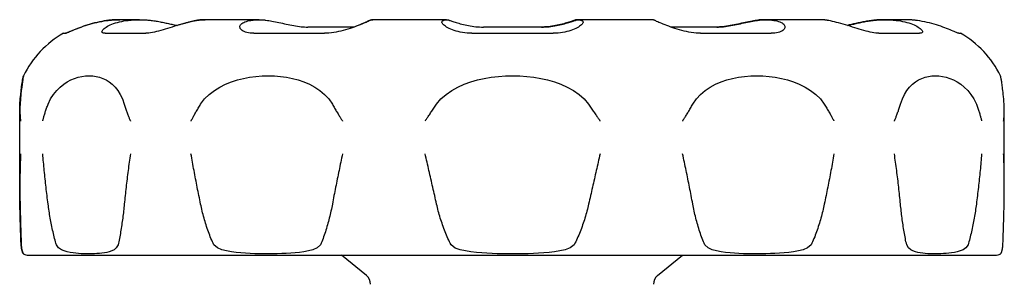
# Model space of a CAD drawing. Header units: millimetres. Extents: x 69 to 3789, y -13 to 412.
# Tile 8 of 8: x 411 to 480, y 258 to 276. Entities that reach past the tile are written whole.
import ezdxf

# ---------------------------------------------------------------- set-up
doc = ezdxf.new("R2010")
doc.units = ezdxf.units.MM
doc.layers.add('DETAIL', color=2, linetype='Continuous')

msp = doc.modelspace()

# ---------------------------------------------------------------- linework, layer by layer
at = {"layer": 'DETAIL'}
for p, q in [((417.689, 276.131), (417.677, 276.131)), ((419.067, 276.131), (417.689, 276.131)), ((423.693, 276.131), (423.648, 276.131)), ((427.445, 276.131), (423.693, 276.131)), ((435.446, 276.131), (435.38, 276.131)), ((440.567, 276.131), (435.446, 276.131)), ((449.798, 276.131), (449.73, 276.131)), ((454.916, 276.131), (449.798, 276.131)), ((462.905, 276.131), (462.851, 276.131)), ((466.648, 276.131), (462.905, 276.131)), ((471.254, 276.131), (471.229, 276.131)), ((472.619, 276.131), (471.254, 276.131)), ((413.748, 275.18), (413.881, 275.18)), ((416.659, 275.18), (419.514, 275.18)), ((427.077, 275.18), (432.016, 275.18)), ((434.101, 275.614), (430.86, 275.614)), ((442.338, 275.18), (448.036, 275.18)), ((447.211, 275.614), (443.148, 275.614)), ((459.488, 275.614), (456.266, 275.614)), ((458.351, 275.18), (463.283, 275.18)), ((470.827, 275.18), (473.67, 275.18)), ((476.422, 275.18), (476.548, 275.18)), ((410.685, 264.427), (410.685, 269.801)), ((410.699, 264.394), (410.699, 269.812)), ((479.611, 264.427), (479.611, 269.801)), ((411.315, 259.631), (478.981, 259.631)), ((434.954, 258.207), (433.209, 259.631)), ((455.342, 258.207), (457.088, 259.631))]:
    msp.add_line(p, q, dxfattribs=at)
at = {"layer": 'DETAIL', "flags": 128}
for points in [[(413.874, 275.18), (413.896, 275.184), (413.93, 275.194), (413.976, 275.21), (414.034, 275.233), (414.103, 275.261), (414.183, 275.295), (414.273, 275.333), (414.373, 275.374), (414.481, 275.419), (414.598, 275.467), (414.722, 275.516), (414.853, 275.566), (414.991, 275.617), (415.135, 275.668), (415.284, 275.718), (415.438, 275.768), (415.596, 275.815), (415.758, 275.861), (415.922, 275.904), (416.089, 275.944), (416.256, 275.981), (416.424, 276.014), (416.592, 276.043), (416.757, 276.068)], [(416.769, 276.068), (416.603, 276.043), (416.436, 276.014), (416.268, 275.981), (416.1, 275.944), (415.933, 275.904), (415.769, 275.861), (415.607, 275.815), (415.449, 275.767), (415.294, 275.718), (415.145, 275.667), (415.001, 275.616), (414.863, 275.565), (414.731, 275.515), (414.607, 275.466), (414.49, 275.419), (414.382, 275.374), (414.282, 275.332), (414.192, 275.294), (414.112, 275.261), (414.042, 275.233), (413.984, 275.21), (413.938, 275.194), (413.903, 275.184), (413.881, 275.18)], [(416.659, 275.18), (416.593, 275.184), (416.539, 275.194), (416.497, 275.21), (416.468, 275.233), (416.451, 275.261), (416.446, 275.295), (416.453, 275.332), (416.473, 275.374), (416.504, 275.419), (416.546, 275.466), (416.6, 275.515), (416.665, 275.566), (416.74, 275.617), (416.825, 275.668), (416.92, 275.718), (417.025, 275.767), (417.138, 275.815), (417.261, 275.861), (417.392, 275.904), (417.53, 275.944), (417.676, 275.981), (417.828, 276.014), (417.985, 276.043), (418.148, 276.068)], [(416.757, 276.068), (416.797, 276.073), (416.837, 276.078), (416.877, 276.083), (416.916, 276.088), (416.956, 276.092), (416.996, 276.096), (417.035, 276.1), (417.075, 276.104), (417.114, 276.107), (417.153, 276.111), (417.192, 276.114), (417.231, 276.116), (417.27, 276.119), (417.309, 276.121), (417.348, 276.123), (417.386, 276.125), (417.425, 276.126), (417.463, 276.128), (417.501, 276.129), (417.539, 276.13), (417.577, 276.131), (417.614, 276.131), (417.652, 276.131), (417.689, 276.131)], [(417.689, 276.131), (417.652, 276.131), (417.615, 276.131), (417.578, 276.13), (417.541, 276.13), (417.503, 276.129), (417.466, 276.128), (417.428, 276.126), (417.39, 276.125), (417.352, 276.123), (417.314, 276.121), (417.276, 276.118), (417.237, 276.116), (417.199, 276.113), (417.16, 276.11), (417.121, 276.107), (417.082, 276.104), (417.044, 276.1), (417.005, 276.096), (416.966, 276.092), (416.926, 276.088), (416.887, 276.083), (416.848, 276.078), (416.809, 276.073), (416.77, 276.068)], [(418.148, 276.068), (418.215, 276.077), (418.283, 276.085), (418.35, 276.093), (418.418, 276.1), (418.485, 276.106), (418.551, 276.111), (418.618, 276.116), (418.684, 276.12), (418.75, 276.124), (418.815, 276.126), (418.88, 276.129), (418.944, 276.13), (419.008, 276.131), (419.072, 276.131), (419.135, 276.131), (419.199, 276.13), (419.264, 276.128), (419.329, 276.126), (419.394, 276.123), (419.46, 276.12), (419.526, 276.116), (419.593, 276.111), (419.659, 276.105), (419.726, 276.099)], [(423.02, 276.068), (422.896, 276.043), (422.764, 276.014), (422.625, 275.981), (422.48, 275.944), (422.33, 275.904), (422.176, 275.861), (422.018, 275.815), (421.858, 275.767), (421.696, 275.718), (421.532, 275.667), (421.368, 275.616), (421.205, 275.565), (421.042, 275.515), (420.88, 275.466), (420.721, 275.419), (420.564, 275.374), (420.412, 275.332), (420.263, 275.295), (420.12, 275.261), (419.983, 275.233), (419.853, 275.21), (419.731, 275.194), (419.618, 275.184), (419.514, 275.18)], [(419.726, 276.099), (419.812, 276.09), (419.898, 276.08), (419.985, 276.069), (420.072, 276.057), (420.159, 276.044), (420.247, 276.03), (420.334, 276.016), (420.421, 276), (420.508, 275.985), (420.595, 275.968), (420.681, 275.951), (420.766, 275.934), (420.851, 275.916), (420.935, 275.898), (421.018, 275.88), (421.1, 275.861), (421.181, 275.843), (421.261, 275.824), (421.339, 275.806), (421.416, 275.789), (421.491, 275.771), (421.565, 275.754), (421.638, 275.738), (421.708, 275.722)], [(421.68, 275.728), (421.74, 275.746), (421.799, 275.764), (421.858, 275.782), (421.917, 275.799), (421.976, 275.817), (422.034, 275.834), (422.092, 275.85), (422.149, 275.867), (422.206, 275.883), (422.262, 275.898), (422.318, 275.913), (422.373, 275.928), (422.428, 275.943), (422.482, 275.957), (422.535, 275.97), (422.587, 275.983), (422.639, 275.995), (422.69, 276.007), (422.74, 276.019), (422.789, 276.03), (422.837, 276.04), (422.884, 276.05), (422.93, 276.059), (422.974, 276.068)], [(422.974, 276.068), (423.004, 276.073), (423.034, 276.079), (423.064, 276.084), (423.093, 276.088), (423.123, 276.093), (423.153, 276.097), (423.182, 276.101), (423.212, 276.105), (423.241, 276.108), (423.27, 276.111), (423.3, 276.114), (423.329, 276.117), (423.358, 276.119), (423.387, 276.122), (423.416, 276.124), (423.445, 276.125), (423.473, 276.127), (423.502, 276.128), (423.53, 276.129), (423.559, 276.13), (423.587, 276.131), (423.615, 276.131), (423.643, 276.131), (423.671, 276.131)], [(423.693, 276.131), (423.666, 276.131), (423.639, 276.131), (423.612, 276.13), (423.584, 276.13), (423.557, 276.129), (423.529, 276.128), (423.502, 276.126), (423.474, 276.125), (423.446, 276.123), (423.418, 276.121), (423.39, 276.118), (423.362, 276.116), (423.334, 276.113), (423.306, 276.11), (423.278, 276.107), (423.249, 276.104), (423.221, 276.1), (423.192, 276.096), (423.164, 276.092), (423.135, 276.088), (423.106, 276.083), (423.078, 276.078), (423.049, 276.073), (423.02, 276.068)], [(427.077, 275.18), (426.941, 275.184), (426.814, 275.194), (426.695, 275.21), (426.586, 275.233), (426.487, 275.261), (426.399, 275.295), (426.322, 275.333), (426.257, 275.374), (426.202, 275.419), (426.16, 275.466), (426.129, 275.516), (426.109, 275.566), (426.101, 275.617), (426.105, 275.668), (426.121, 275.718), (426.148, 275.768), (426.187, 275.815), (426.237, 275.861), (426.299, 275.904), (426.372, 275.944), (426.456, 275.981), (426.552, 276.014), (426.657, 276.043), (426.773, 276.068)], [(426.773, 276.068), (426.822, 276.077), (426.872, 276.085), (426.921, 276.093), (426.97, 276.1), (427.019, 276.106), (427.068, 276.111), (427.116, 276.116), (427.165, 276.12), (427.213, 276.124), (427.261, 276.126), (427.308, 276.129), (427.355, 276.13), (427.402, 276.131), (427.448, 276.131), (427.495, 276.131), (427.542, 276.13), (427.589, 276.128), (427.636, 276.126), (427.684, 276.123), (427.732, 276.12), (427.781, 276.116), (427.829, 276.111), (427.878, 276.105), (427.927, 276.099)], [(427.927, 276.099), (428.025, 276.085), (428.128, 276.068), (428.235, 276.049), (428.347, 276.029), (428.462, 276.006), (428.581, 275.982), (428.703, 275.957), (428.827, 275.93), (428.954, 275.903), (429.082, 275.875), (429.212, 275.847), (429.343, 275.819), (429.475, 275.791), (429.607, 275.765), (429.74, 275.739), (429.871, 275.715), (430.002, 275.693), (430.132, 275.673), (430.261, 275.656), (430.387, 275.641), (430.511, 275.63), (430.631, 275.621), (430.747, 275.616), (430.86, 275.614)], [(435.2, 276.068), (435.15, 276.043), (435.089, 276.014), (435.016, 275.981), (434.933, 275.944), (434.84, 275.904), (434.738, 275.861), (434.627, 275.815), (434.508, 275.767), (434.381, 275.718), (434.247, 275.667), (434.108, 275.617), (433.962, 275.566), (433.811, 275.515), (433.656, 275.466), (433.497, 275.419), (433.334, 275.374), (433.17, 275.332), (433.003, 275.295), (432.835, 275.261), (432.667, 275.233), (432.501, 275.21), (432.336, 275.194), (432.174, 275.184), (432.016, 275.18)], [(434.03, 275.614), (434.095, 275.638), (434.159, 275.661), (434.222, 275.684), (434.283, 275.708), (434.343, 275.731), (434.402, 275.753), (434.459, 275.776), (434.514, 275.798), (434.568, 275.82), (434.62, 275.841), (434.67, 275.862), (434.718, 275.882), (434.765, 275.901), (434.809, 275.92), (434.852, 275.938), (434.892, 275.956), (434.93, 275.973), (434.966, 275.989), (435, 276.004), (435.031, 276.019), (435.06, 276.032), (435.087, 276.045), (435.111, 276.057), (435.133, 276.068)], [(435.133, 276.068), (435.145, 276.074), (435.157, 276.08), (435.169, 276.085), (435.181, 276.09), (435.193, 276.095), (435.205, 276.099), (435.217, 276.104), (435.229, 276.107), (435.24, 276.111), (435.252, 276.114), (435.264, 276.117), (435.276, 276.12), (435.287, 276.122), (435.299, 276.124), (435.311, 276.126), (435.322, 276.128), (435.334, 276.129), (435.345, 276.13), (435.357, 276.131), (435.368, 276.131), (435.379, 276.131), (435.39, 276.131), (435.402, 276.131), (435.413, 276.13)], [(435.446, 276.131), (435.436, 276.131), (435.426, 276.131), (435.416, 276.13), (435.406, 276.13), (435.396, 276.129), (435.386, 276.128), (435.376, 276.126), (435.366, 276.125), (435.356, 276.123), (435.345, 276.121), (435.335, 276.118), (435.325, 276.116), (435.315, 276.113), (435.304, 276.11), (435.294, 276.107), (435.284, 276.104), (435.273, 276.1), (435.263, 276.096), (435.253, 276.092), (435.242, 276.088), (435.232, 276.083), (435.221, 276.078), (435.211, 276.073), (435.2, 276.068)], [(442.338, 275.18), (442.168, 275.184), (442.001, 275.194), (441.837, 275.21), (441.678, 275.233), (441.524, 275.261), (441.376, 275.295), (441.235, 275.333), (441.102, 275.374), (440.977, 275.419), (440.86, 275.467), (440.753, 275.516), (440.655, 275.566), (440.566, 275.617), (440.487, 275.668), (440.419, 275.718), (440.362, 275.768), (440.315, 275.815), (440.28, 275.861), (440.257, 275.904), (440.245, 275.944), (440.246, 275.981), (440.258, 276.014), (440.284, 276.043), (440.321, 276.068)], [(440.321, 276.068), (440.339, 276.077), (440.357, 276.085), (440.375, 276.093), (440.393, 276.1), (440.411, 276.106), (440.429, 276.111), (440.447, 276.116), (440.464, 276.12), (440.482, 276.124), (440.499, 276.126), (440.517, 276.129), (440.534, 276.13), (440.551, 276.131), (440.568, 276.131), (440.585, 276.131), (440.602, 276.13), (440.619, 276.128), (440.636, 276.126), (440.654, 276.123), (440.671, 276.12), (440.689, 276.116), (440.707, 276.111), (440.725, 276.105), (440.743, 276.099)], [(440.743, 276.099), (440.781, 276.085), (440.827, 276.068), (440.88, 276.049), (440.94, 276.029), (441.006, 276.006), (441.079, 275.982), (441.158, 275.957), (441.243, 275.93), (441.333, 275.903), (441.429, 275.875), (441.53, 275.847), (441.636, 275.819), (441.746, 275.791), (441.86, 275.765), (441.978, 275.739), (442.099, 275.715), (442.224, 275.693), (442.351, 275.673), (442.481, 275.656), (442.613, 275.641), (442.746, 275.63), (442.879, 275.621), (443.013, 275.616), (443.148, 275.614)], [(449.554, 276.099), (449.515, 276.085), (449.469, 276.068), (449.416, 276.049), (449.357, 276.029), (449.29, 276.006), (449.217, 275.982), (449.138, 275.957), (449.053, 275.93), (448.963, 275.903), (448.867, 275.875), (448.766, 275.847), (448.661, 275.819), (448.551, 275.791), (448.436, 275.765), (448.318, 275.739), (448.197, 275.715), (448.072, 275.693), (447.945, 275.673), (447.815, 275.656), (447.683, 275.641), (447.55, 275.63), (447.417, 275.621), (447.283, 275.616), (447.149, 275.614)], [(447.211, 275.614), (447.346, 275.616), (447.48, 275.621), (447.613, 275.63), (447.746, 275.641), (447.878, 275.656), (448.008, 275.673), (448.136, 275.693), (448.26, 275.715), (448.382, 275.739), (448.5, 275.765), (448.614, 275.791), (448.725, 275.819), (448.83, 275.847), (448.931, 275.875), (449.027, 275.903), (449.118, 275.93), (449.203, 275.957), (449.283, 275.982), (449.356, 276.006), (449.422, 276.029), (449.483, 276.049), (449.536, 276.068), (449.582, 276.085), (449.621, 276.099)], [(450.046, 276.068), (450.084, 276.043), (450.11, 276.014), (450.123, 275.981), (450.124, 275.944), (450.112, 275.904), (450.089, 275.861), (450.054, 275.815), (450.008, 275.767), (449.951, 275.718), (449.883, 275.667), (449.805, 275.616), (449.716, 275.565), (449.618, 275.515), (449.511, 275.466), (449.394, 275.419), (449.269, 275.374), (449.137, 275.332), (448.996, 275.294), (448.848, 275.261), (448.694, 275.233), (448.536, 275.21), (448.373, 275.194), (448.206, 275.184), (448.036, 275.18)], [(449.73, 276.131), (449.723, 276.131), (449.715, 276.131), (449.708, 276.131), (449.701, 276.13), (449.694, 276.13), (449.687, 276.129), (449.679, 276.129), (449.672, 276.128), (449.665, 276.127), (449.658, 276.126), (449.65, 276.125), (449.643, 276.123), (449.636, 276.122), (449.628, 276.12), (449.621, 276.119), (449.613, 276.117), (449.606, 276.115), (449.599, 276.113), (449.591, 276.111), (449.584, 276.109), (449.576, 276.107), (449.569, 276.104), (449.561, 276.101), (449.554, 276.099)], [(449.621, 276.099), (449.639, 276.105), (449.657, 276.111), (449.675, 276.116), (449.692, 276.12), (449.71, 276.123), (449.728, 276.126), (449.745, 276.128), (449.763, 276.13), (449.78, 276.131), (449.797, 276.131), (449.814, 276.131), (449.831, 276.13), (449.849, 276.129), (449.866, 276.126), (449.884, 276.124), (449.901, 276.12), (449.919, 276.116), (449.937, 276.111), (449.955, 276.106), (449.973, 276.1), (449.991, 276.093), (450.009, 276.085), (450.027, 276.077), (450.046, 276.068)], [(455.163, 276.068), (455.153, 276.073), (455.142, 276.078), (455.132, 276.083), (455.121, 276.088), (455.111, 276.092), (455.1, 276.096), (455.09, 276.1), (455.079, 276.104), (455.069, 276.107), (455.058, 276.11), (455.048, 276.113), (455.037, 276.116), (455.027, 276.118), (455.017, 276.121), (455.007, 276.123), (454.996, 276.125), (454.986, 276.126), (454.976, 276.128), (454.966, 276.129), (454.956, 276.13), (454.946, 276.13), (454.936, 276.131), (454.926, 276.131), (454.916, 276.131)], [(458.351, 275.18), (458.194, 275.184), (458.031, 275.194), (457.867, 275.21), (457.7, 275.233), (457.533, 275.261), (457.365, 275.295), (457.198, 275.332), (457.033, 275.374), (456.871, 275.419), (456.711, 275.466), (456.556, 275.515), (456.405, 275.566), (456.259, 275.617), (456.119, 275.668), (455.986, 275.718), (455.859, 275.767), (455.739, 275.815), (455.628, 275.861), (455.525, 275.904), (455.432, 275.944), (455.348, 275.981), (455.275, 276.014), (455.214, 276.043), (455.163, 276.068)], [(462.369, 276.099), (462.271, 276.085), (462.168, 276.068), (462.061, 276.049), (461.95, 276.029), (461.834, 276.006), (461.715, 275.982), (461.594, 275.957), (461.469, 275.93), (461.343, 275.903), (461.214, 275.875), (461.084, 275.847), (460.953, 275.819), (460.821, 275.791), (460.689, 275.765), (460.557, 275.739), (460.425, 275.715), (460.294, 275.693), (460.164, 275.673), (460.035, 275.656), (459.909, 275.641), (459.785, 275.63), (459.665, 275.621), (459.549, 275.616), (459.436, 275.614)], [(459.488, 275.614), (459.6, 275.616), (459.717, 275.621), (459.837, 275.63), (459.96, 275.641), (460.086, 275.656), (460.215, 275.673), (460.345, 275.693), (460.476, 275.715), (460.608, 275.739), (460.74, 275.765), (460.872, 275.791), (461.004, 275.819), (461.136, 275.847), (461.266, 275.875), (461.394, 275.903), (461.521, 275.93), (461.645, 275.957), (461.767, 275.982), (461.886, 276.006), (462.001, 276.029), (462.113, 276.049), (462.221, 276.068), (462.323, 276.085), (462.421, 276.099)], [(462.851, 276.131), (462.832, 276.131), (462.812, 276.131), (462.793, 276.131), (462.773, 276.13), (462.753, 276.13), (462.734, 276.129), (462.714, 276.129), (462.694, 276.128), (462.674, 276.127), (462.654, 276.126), (462.634, 276.125), (462.614, 276.123), (462.594, 276.122), (462.573, 276.12), (462.553, 276.119), (462.533, 276.117), (462.512, 276.115), (462.492, 276.113), (462.472, 276.111), (462.451, 276.109), (462.431, 276.107), (462.41, 276.104), (462.39, 276.101), (462.369, 276.099)], [(462.421, 276.099), (462.47, 276.105), (462.519, 276.111), (462.568, 276.116), (462.617, 276.12), (462.665, 276.123), (462.713, 276.126), (462.761, 276.128), (462.808, 276.13), (462.855, 276.131), (462.901, 276.131), (462.948, 276.131), (462.995, 276.13), (463.042, 276.129), (463.09, 276.126), (463.137, 276.124), (463.186, 276.12), (463.234, 276.116), (463.283, 276.111), (463.332, 276.106), (463.381, 276.1), (463.43, 276.093), (463.48, 276.085), (463.529, 276.077), (463.579, 276.068)], [(463.579, 276.068), (463.695, 276.043), (463.801, 276.014), (463.896, 275.981), (463.981, 275.944), (464.055, 275.904), (464.117, 275.861), (464.168, 275.815), (464.207, 275.767), (464.234, 275.718), (464.25, 275.667), (464.254, 275.616), (464.247, 275.565), (464.228, 275.515), (464.197, 275.466), (464.154, 275.419), (464.1, 275.374), (464.035, 275.332), (463.959, 275.295), (463.871, 275.261), (463.772, 275.233), (463.664, 275.21), (463.546, 275.194), (463.419, 275.184), (463.283, 275.18)], [(467.322, 276.068), (467.293, 276.073), (467.264, 276.078), (467.236, 276.083), (467.207, 276.088), (467.178, 276.092), (467.15, 276.096), (467.121, 276.1), (467.092, 276.104), (467.064, 276.107), (467.036, 276.11), (467.007, 276.113), (466.979, 276.116), (466.951, 276.118), (466.923, 276.121), (466.895, 276.123), (466.867, 276.125), (466.839, 276.126), (466.811, 276.128), (466.784, 276.129), (466.756, 276.13), (466.729, 276.13), (466.702, 276.131), (466.675, 276.131), (466.648, 276.131)], [(470.827, 275.18), (470.723, 275.184), (470.61, 275.194), (470.489, 275.21), (470.358, 275.233), (470.222, 275.261), (470.079, 275.295), (469.93, 275.333), (469.778, 275.374), (469.621, 275.419), (469.462, 275.466), (469.301, 275.516), (469.138, 275.566), (468.974, 275.617), (468.81, 275.668), (468.647, 275.718), (468.485, 275.768), (468.325, 275.815), (468.167, 275.861), (468.013, 275.904), (467.863, 275.944), (467.718, 275.981), (467.579, 276.014), (467.447, 276.043), (467.322, 276.068)], [(470.57, 276.099), (470.486, 276.09), (470.401, 276.08), (470.316, 276.069), (470.23, 276.058), (470.144, 276.045), (470.058, 276.032), (469.972, 276.017), (469.886, 276.002), (469.801, 275.987), (469.716, 275.971), (469.631, 275.954), (469.547, 275.937), (469.463, 275.92), (469.381, 275.902), (469.299, 275.884), (469.218, 275.866), (469.138, 275.848), (469.059, 275.83), (468.982, 275.812), (468.905, 275.794), (468.831, 275.777), (468.757, 275.76), (468.686, 275.744), (468.616, 275.728)], [(468.626, 275.725), (468.696, 275.741), (468.768, 275.757), (468.842, 275.774), (468.917, 275.791), (468.993, 275.809), (469.071, 275.827), (469.151, 275.845), (469.231, 275.864), (469.312, 275.882), (469.395, 275.9), (469.478, 275.918), (469.562, 275.935), (469.647, 275.953), (469.733, 275.97), (469.818, 275.986), (469.905, 276.002), (469.991, 276.017), (470.078, 276.031), (470.164, 276.044), (470.251, 276.057), (470.337, 276.069), (470.423, 276.08), (470.509, 276.09), (470.594, 276.099)], [(471.229, 276.131), (471.203, 276.131), (471.176, 276.131), (471.149, 276.131), (471.123, 276.13), (471.096, 276.13), (471.069, 276.129), (471.041, 276.129), (471.014, 276.128), (470.987, 276.127), (470.96, 276.126), (470.932, 276.125), (470.905, 276.123), (470.877, 276.122), (470.849, 276.12), (470.822, 276.119), (470.794, 276.117), (470.766, 276.115), (470.738, 276.113), (470.71, 276.111), (470.682, 276.109), (470.654, 276.107), (470.626, 276.104), (470.598, 276.101), (470.57, 276.099)], [(470.594, 276.099), (470.661, 276.105), (470.728, 276.111), (470.794, 276.116), (470.86, 276.12), (470.926, 276.123), (470.992, 276.126), (471.057, 276.128), (471.121, 276.13), (471.185, 276.131), (471.249, 276.131), (471.312, 276.131), (471.376, 276.13), (471.441, 276.129), (471.506, 276.126), (471.571, 276.124), (471.637, 276.12), (471.703, 276.116), (471.77, 276.111), (471.836, 276.106), (471.903, 276.1), (471.971, 276.093), (472.038, 276.085), (472.106, 276.077), (472.173, 276.068)], [(472.173, 276.068), (472.336, 276.043), (472.494, 276.014), (472.646, 275.981), (472.792, 275.944), (472.931, 275.904), (473.062, 275.861), (473.184, 275.815), (473.299, 275.767), (473.403, 275.718), (473.499, 275.667), (473.584, 275.617), (473.66, 275.566), (473.725, 275.515), (473.779, 275.466), (473.822, 275.419), (473.853, 275.374), (473.873, 275.332), (473.881, 275.295), (473.877, 275.261), (473.86, 275.233), (473.831, 275.21), (473.79, 275.194), (473.736, 275.184), (473.67, 275.18)], [(473.539, 276.068), (473.5, 276.073), (473.46, 276.078), (473.421, 276.083), (473.382, 276.088), (473.343, 276.092), (473.304, 276.096), (473.265, 276.1), (473.226, 276.104), (473.187, 276.107), (473.148, 276.11), (473.11, 276.113), (473.071, 276.116), (473.033, 276.118), (472.994, 276.121), (472.956, 276.123), (472.918, 276.125), (472.88, 276.126), (472.842, 276.128), (472.805, 276.129), (472.767, 276.13), (472.73, 276.13), (472.693, 276.131), (472.656, 276.131), (472.619, 276.131)], [(476.422, 275.18), (476.4, 275.184), (476.366, 275.194), (476.32, 275.21), (476.262, 275.233), (476.193, 275.261), (476.113, 275.295), (476.023, 275.333), (475.923, 275.374), (475.815, 275.419), (475.699, 275.467), (475.574, 275.516), (475.443, 275.566), (475.305, 275.617), (475.161, 275.668), (475.012, 275.718), (474.858, 275.768), (474.7, 275.815), (474.538, 275.861), (474.374, 275.904), (474.208, 275.944), (474.04, 275.981), (473.872, 276.014), (473.704, 276.043), (473.539, 276.068)], [(410.698, 270.204), (410.725, 270.575), (410.755, 270.896), (410.786, 271.172), (410.816, 271.408), (410.845, 271.607), (410.87, 271.773), (410.892, 271.908), (410.911, 272.017), (410.926, 272.101), (410.937, 272.16), (410.944, 272.195), (410.947, 272.206), (410.946, 272.194), (410.94, 272.16), (410.93, 272.102), (410.916, 272.02), (410.899, 271.911), (410.878, 271.775), (410.853, 271.61), (410.826, 271.411), (410.797, 271.175), (410.767, 270.898), (410.738, 270.576), (410.711, 270.204)], [(412.674, 270.204), (412.85, 270.574), (413.056, 270.896), (413.281, 271.172), (413.52, 271.408), (413.767, 271.607), (414.019, 271.773), (414.272, 271.908), (414.528, 272.017), (414.787, 272.101), (415.045, 272.16), (415.301, 272.195), (415.553, 272.206), (415.798, 272.194), (416.038, 272.16), (416.275, 272.102), (416.508, 272.02), (416.734, 271.911), (416.952, 271.775), (417.16, 271.61), (417.36, 271.411), (417.549, 271.175), (417.722, 270.898), (417.877, 270.576), (418.007, 270.204)], [(423.352, 270.204), (423.63, 270.574), (423.956, 270.896), (424.314, 271.172), (424.698, 271.408), (425.099, 271.607), (425.508, 271.773), (425.925, 271.908), (426.351, 272.017), (426.783, 272.101), (427.219, 272.16), (427.655, 272.195), (428.088, 272.206), (428.515, 272.194), (428.937, 272.16), (429.357, 272.102), (429.774, 272.02), (430.184, 271.911), (430.582, 271.775), (430.967, 271.61), (431.34, 271.411), (431.696, 271.175), (432.026, 270.898), (432.323, 270.576), (432.575, 270.204)], [(439.87, 270.204), (440.175, 270.575), (440.534, 270.896), (440.93, 271.172), (441.356, 271.408), (441.803, 271.607), (442.261, 271.773), (442.729, 271.908), (443.21, 272.017), (443.701, 272.101), (444.198, 272.16), (444.697, 272.195), (445.195, 272.206), (445.689, 272.194), (446.179, 272.16), (446.67, 272.102), (447.16, 272.02), (447.643, 271.911), (448.115, 271.775), (448.573, 271.61), (449.02, 271.411), (449.447, 271.175), (449.845, 270.898), (450.206, 270.576), (450.512, 270.204)], [(457.802, 270.204), (458.053, 270.574), (458.349, 270.896), (458.676, 271.172), (459.03, 271.408), (459.402, 271.607), (459.786, 271.773), (460.181, 271.908), (460.588, 272.017), (461.006, 272.101), (461.431, 272.16), (461.86, 272.195), (462.29, 272.206), (462.718, 272.194), (463.145, 272.16), (463.575, 272.102), (464.006, 272.02), (464.433, 271.911), (464.853, 271.775), (465.262, 271.61), (465.662, 271.411), (466.047, 271.175), (466.407, 270.898), (466.733, 270.576), (467.012, 270.204)], [(472.344, 270.204), (472.473, 270.574), (472.626, 270.896), (472.797, 271.172), (472.984, 271.408), (473.183, 271.607), (473.39, 271.773), (473.605, 271.908), (473.83, 272.017), (474.062, 272.101), (474.301, 272.16), (474.544, 272.195), (474.791, 272.206), (475.039, 272.194), (475.289, 272.16), (475.543, 272.102), (475.8, 272.02), (476.056, 271.911), (476.311, 271.775), (476.561, 271.61), (476.807, 271.411), (477.047, 271.175), (477.271, 270.898), (477.477, 270.576), (477.654, 270.204)], [(479.599, 270.204), (479.585, 270.394), (479.571, 270.572), (479.557, 270.738), (479.541, 270.892), (479.526, 271.034), (479.511, 271.166), (479.496, 271.288), (479.481, 271.401), (479.467, 271.505), (479.453, 271.6), (479.44, 271.687), (479.427, 271.766), (479.416, 271.837), (479.405, 271.901), (479.396, 271.96), (479.387, 272.011), (479.379, 272.057), (479.372, 272.096), (479.365, 272.129), (479.36, 272.156), (479.356, 272.177), (479.353, 272.193), (479.351, 272.202), (479.349, 272.206)], [(410.685, 269.801), (410.685, 269.818), (410.685, 269.835), (410.685, 269.851), (410.685, 269.868), (410.685, 269.885), (410.686, 269.902), (410.686, 269.919), (410.686, 269.935), (410.687, 269.952), (410.687, 269.969), (410.687, 269.986), (410.688, 270.003), (410.689, 270.02), (410.689, 270.036), (410.69, 270.053), (410.69, 270.07), (410.691, 270.087), (410.692, 270.104), (410.693, 270.12), (410.694, 270.137), (410.695, 270.154), (410.696, 270.171), (410.697, 270.187), (410.698, 270.204)], [(410.711, 270.204), (410.707, 270.137), (410.704, 270.069), (410.702, 270.002), (410.7, 269.934), (410.699, 269.867), (410.699, 269.799), (410.699, 269.732), (410.7, 269.664), (410.702, 269.597), (410.705, 269.531), (410.708, 269.469), (410.711, 269.41), (410.715, 269.354), (410.719, 269.301), (410.723, 269.253), (410.727, 269.209), (410.73, 269.169), (410.734, 269.134), (410.737, 269.103), (410.74, 269.078), (410.742, 269.059), (410.744, 269.045), (410.745, 269.037), (410.746, 269.031)], [(412.303, 269.032), (412.304, 269.037), (412.306, 269.045), (412.309, 269.059), (412.314, 269.079), (412.32, 269.104), (412.327, 269.134), (412.336, 269.17), (412.346, 269.209), (412.358, 269.254), (412.371, 269.302), (412.386, 269.355), (412.401, 269.411), (412.419, 269.47), (412.437, 269.532), (412.458, 269.598), (412.479, 269.665), (412.501, 269.732), (412.524, 269.8), (412.547, 269.867), (412.571, 269.935), (412.596, 270.002), (412.621, 270.07), (412.647, 270.137), (412.674, 270.204)], [(418.007, 270.204), (418.027, 270.137), (418.047, 270.069), (418.068, 270.002), (418.09, 269.935), (418.112, 269.867), (418.135, 269.8), (418.159, 269.732), (418.183, 269.664), (418.208, 269.597), (418.232, 269.532), (418.256, 269.469), (418.279, 269.41), (418.301, 269.354), (418.322, 269.301), (418.342, 269.253), (418.36, 269.209), (418.377, 269.169), (418.392, 269.134), (418.405, 269.103), (418.416, 269.078), (418.424, 269.059), (418.431, 269.045), (418.434, 269.037), (418.436, 269.031)], [(422.676, 269.032), (422.679, 269.037), (422.683, 269.045), (422.691, 269.059), (422.701, 269.079), (422.714, 269.104), (422.73, 269.134), (422.749, 269.17), (422.771, 269.209), (422.795, 269.254), (422.821, 269.302), (422.85, 269.355), (422.881, 269.411), (422.914, 269.47), (422.949, 269.532), (422.987, 269.598), (423.026, 269.665), (423.065, 269.732), (423.105, 269.8), (423.145, 269.867), (423.186, 269.935), (423.227, 270.002), (423.268, 270.07), (423.31, 270.137), (423.352, 270.204)], [(432.575, 270.204), (432.613, 270.137), (432.652, 270.069), (432.691, 270.002), (432.73, 269.935), (432.77, 269.867), (432.81, 269.8), (432.85, 269.732), (432.891, 269.664), (432.932, 269.597), (432.971, 269.532), (433.01, 269.469), (433.046, 269.41), (433.081, 269.354), (433.113, 269.301), (433.144, 269.253), (433.172, 269.209), (433.197, 269.169), (433.219, 269.134), (433.238, 269.103), (433.254, 269.078), (433.267, 269.059), (433.276, 269.045), (433.281, 269.037), (433.284, 269.031)], [(439.071, 269.032), (439.075, 269.037), (439.08, 269.045), (439.089, 269.059), (439.103, 269.079), (439.12, 269.104), (439.14, 269.134), (439.164, 269.169), (439.191, 269.209), (439.22, 269.254), (439.253, 269.302), (439.289, 269.354), (439.327, 269.41), (439.367, 269.47), (439.409, 269.532), (439.454, 269.597), (439.5, 269.665), (439.546, 269.732), (439.592, 269.8), (439.638, 269.867), (439.684, 269.935), (439.731, 270.002), (439.777, 270.07), (439.823, 270.137), (439.87, 270.204)], [(450.512, 270.204), (450.559, 270.137), (450.605, 270.07), (450.651, 270.002), (450.698, 269.935), (450.744, 269.867), (450.79, 269.8), (450.837, 269.732), (450.883, 269.665), (450.929, 269.597), (450.973, 269.532), (451.015, 269.47), (451.056, 269.41), (451.094, 269.354), (451.129, 269.302), (451.162, 269.254), (451.192, 269.209), (451.218, 269.169), (451.242, 269.134), (451.263, 269.104), (451.279, 269.079), (451.293, 269.059), (451.302, 269.045), (451.308, 269.037), (451.311, 269.032)], [(457.094, 269.031), (457.097, 269.037), (457.102, 269.045), (457.111, 269.059), (457.124, 269.078), (457.14, 269.103), (457.159, 269.134), (457.181, 269.169), (457.207, 269.209), (457.234, 269.253), (457.265, 269.301), (457.297, 269.354), (457.332, 269.41), (457.368, 269.469), (457.407, 269.532), (457.446, 269.597), (457.487, 269.664), (457.528, 269.732), (457.568, 269.8), (457.608, 269.867), (457.647, 269.935), (457.687, 270.002), (457.725, 270.069), (457.764, 270.137), (457.802, 270.204)], [(467.012, 270.204), (467.054, 270.137), (467.096, 270.07), (467.137, 270.002), (467.178, 269.935), (467.219, 269.867), (467.259, 269.8), (467.299, 269.732), (467.338, 269.665), (467.377, 269.598), (467.414, 269.532), (467.449, 269.47), (467.483, 269.411), (467.514, 269.355), (467.542, 269.302), (467.569, 269.254), (467.593, 269.209), (467.614, 269.17), (467.633, 269.134), (467.649, 269.104), (467.662, 269.079), (467.672, 269.059), (467.68, 269.045), (467.684, 269.037), (467.687, 269.032)], [(471.916, 269.031), (471.918, 269.037), (471.922, 269.045), (471.928, 269.059), (471.937, 269.078), (471.947, 269.103), (471.96, 269.134), (471.975, 269.169), (471.992, 269.209), (472.01, 269.253), (472.03, 269.301), (472.051, 269.354), (472.073, 269.41), (472.096, 269.469), (472.12, 269.532), (472.144, 269.597), (472.169, 269.664), (472.193, 269.732), (472.216, 269.8), (472.239, 269.867), (472.261, 269.935), (472.283, 270.002), (472.304, 270.069), (472.324, 270.137), (472.344, 270.204)], [(477.654, 270.204), (477.68, 270.137), (477.706, 270.07), (477.731, 270.002), (477.756, 269.935), (477.78, 269.867), (477.803, 269.8), (477.826, 269.732), (477.848, 269.665), (477.869, 269.598), (477.889, 269.532), (477.908, 269.47), (477.925, 269.411), (477.941, 269.355), (477.955, 269.302), (477.968, 269.254), (477.98, 269.209), (477.99, 269.17), (477.999, 269.134), (478.006, 269.104), (478.012, 269.079), (478.017, 269.059), (478.02, 269.045), (478.022, 269.037), (478.023, 269.032)], [(479.566, 269.031), (479.566, 269.037), (479.567, 269.045), (479.569, 269.059), (479.571, 269.078), (479.574, 269.103), (479.577, 269.134), (479.581, 269.169), (479.585, 269.209), (479.588, 269.253), (479.592, 269.301), (479.596, 269.354), (479.6, 269.41), (479.603, 269.469), (479.606, 269.531), (479.608, 269.597), (479.61, 269.664), (479.611, 269.732), (479.611, 269.799), (479.611, 269.867), (479.61, 269.934), (479.608, 270.002), (479.606, 270.069), (479.603, 270.137), (479.599, 270.204)], [(410.746, 266.731), (410.74, 266.584), (410.735, 266.438), (410.73, 266.291), (410.725, 266.145), (410.721, 265.998), (410.717, 265.852), (410.714, 265.705), (410.71, 265.558), (410.708, 265.412), (410.705, 265.265), (410.703, 265.119), (410.702, 264.972), (410.7, 264.826), (410.699, 264.679), (410.699, 264.532), (410.699, 264.386), (410.699, 264.239), (410.7, 264.093), (410.701, 263.946), (410.702, 263.8), (410.704, 263.653), (410.706, 263.507), (410.708, 263.36), (410.711, 263.214)], [(412.674, 263.214), (412.655, 263.36), (412.636, 263.507), (412.617, 263.653), (412.599, 263.8), (412.581, 263.946), (412.563, 264.093), (412.546, 264.239), (412.529, 264.386), (412.512, 264.532), (412.496, 264.679), (412.48, 264.826), (412.464, 264.972), (412.449, 265.119), (412.434, 265.265), (412.42, 265.412), (412.405, 265.558), (412.391, 265.705), (412.378, 265.852), (412.364, 265.998), (412.351, 266.145), (412.339, 266.291), (412.327, 266.438), (412.315, 266.584), (412.303, 266.731)], [(418.436, 266.731), (418.415, 266.584), (418.394, 266.438), (418.373, 266.291), (418.353, 266.145), (418.332, 265.998), (418.312, 265.852), (418.293, 265.705), (418.274, 265.558), (418.255, 265.412), (418.236, 265.265), (418.217, 265.119), (418.199, 264.972), (418.182, 264.826), (418.164, 264.679), (418.147, 264.532), (418.13, 264.386), (418.114, 264.239), (418.097, 264.093), (418.081, 263.946), (418.066, 263.8), (418.051, 263.653), (418.036, 263.507), (418.021, 263.36), (418.007, 263.214)], [(423.352, 263.214), (423.321, 263.36), (423.291, 263.507), (423.261, 263.653), (423.231, 263.8), (423.201, 263.946), (423.172, 264.093), (423.143, 264.239), (423.114, 264.386), (423.085, 264.532), (423.056, 264.679), (423.027, 264.826), (422.999, 264.972), (422.971, 265.119), (422.943, 265.265), (422.915, 265.412), (422.888, 265.558), (422.861, 265.705), (422.834, 265.852), (422.807, 265.998), (422.78, 266.145), (422.754, 266.291), (422.728, 266.438), (422.702, 266.584), (422.676, 266.731)], [(433.284, 266.731), (433.253, 266.584), (433.222, 266.438), (433.191, 266.291), (433.16, 266.145), (433.129, 265.998), (433.098, 265.852), (433.068, 265.705), (433.038, 265.558), (433.008, 265.412), (432.978, 265.265), (432.948, 265.119), (432.918, 264.972), (432.888, 264.826), (432.859, 264.679), (432.83, 264.532), (432.801, 264.386), (432.772, 264.239), (432.743, 264.093), (432.715, 263.946), (432.686, 263.8), (432.658, 263.653), (432.63, 263.507), (432.603, 263.36), (432.575, 263.214)], [(439.87, 263.214), (439.836, 263.36), (439.803, 263.507), (439.769, 263.653), (439.736, 263.8), (439.703, 263.946), (439.669, 264.093), (439.636, 264.239), (439.602, 264.386), (439.569, 264.532), (439.535, 264.679), (439.502, 264.826), (439.469, 264.972), (439.435, 265.119), (439.402, 265.265), (439.369, 265.412), (439.335, 265.558), (439.302, 265.705), (439.269, 265.852), (439.236, 265.998), (439.203, 266.145), (439.17, 266.291), (439.137, 266.438), (439.104, 266.584), (439.071, 266.731)], [(451.311, 266.731), (451.278, 266.584), (451.245, 266.438), (451.212, 266.291), (451.179, 266.145), (451.146, 265.998), (451.113, 265.852), (451.08, 265.705), (451.047, 265.558), (451.014, 265.412), (450.98, 265.265), (450.947, 265.119), (450.914, 264.972), (450.88, 264.826), (450.847, 264.679), (450.813, 264.532), (450.78, 264.386), (450.747, 264.239), (450.713, 264.093), (450.68, 263.946), (450.646, 263.8), (450.613, 263.653), (450.579, 263.507), (450.546, 263.36), (450.512, 263.214)], [(457.802, 263.214), (457.775, 263.36), (457.747, 263.507), (457.719, 263.653), (457.691, 263.8), (457.663, 263.946), (457.634, 264.093), (457.606, 264.239), (457.577, 264.386), (457.548, 264.532), (457.519, 264.679), (457.489, 264.826), (457.46, 264.972), (457.43, 265.119), (457.4, 265.265), (457.37, 265.412), (457.34, 265.558), (457.31, 265.705), (457.28, 265.852), (457.249, 265.998), (457.218, 266.145), (457.187, 266.291), (457.156, 266.438), (457.125, 266.584), (457.094, 266.731)], [(467.687, 266.731), (467.661, 266.584), (467.635, 266.438), (467.609, 266.291), (467.583, 266.145), (467.556, 265.998), (467.53, 265.852), (467.503, 265.705), (467.475, 265.558), (467.448, 265.412), (467.42, 265.265), (467.392, 265.119), (467.364, 264.972), (467.336, 264.826), (467.308, 264.679), (467.279, 264.532), (467.25, 264.386), (467.221, 264.239), (467.192, 264.093), (467.162, 263.946), (467.133, 263.8), (467.103, 263.653), (467.073, 263.507), (467.043, 263.36), (467.012, 263.214)], [(472.344, 263.214), (472.33, 263.36), (472.315, 263.507), (472.3, 263.653), (472.285, 263.8), (472.27, 263.946), (472.254, 264.093), (472.238, 264.239), (472.221, 264.386), (472.204, 264.532), (472.187, 264.679), (472.17, 264.826), (472.152, 264.972), (472.134, 265.119), (472.116, 265.265), (472.097, 265.412), (472.078, 265.558), (472.059, 265.705), (472.04, 265.852), (472.02, 265.998), (472, 266.145), (471.979, 266.291), (471.958, 266.438), (471.937, 266.584), (471.916, 266.731)], [(478.023, 266.731), (478.011, 266.584), (478, 266.438), (477.987, 266.291), (477.975, 266.145), (477.962, 265.998), (477.949, 265.852), (477.935, 265.705), (477.921, 265.558), (477.907, 265.412), (477.893, 265.265), (477.878, 265.119), (477.862, 264.972), (477.847, 264.826), (477.831, 264.679), (477.815, 264.532), (477.798, 264.386), (477.781, 264.239), (477.764, 264.093), (477.746, 263.946), (477.729, 263.8), (477.71, 263.653), (477.692, 263.507), (477.673, 263.36), (477.654, 263.214)], [(479.599, 263.214), (479.602, 263.36), (479.604, 263.507), (479.606, 263.653), (479.608, 263.8), (479.609, 263.946), (479.61, 264.093), (479.611, 264.239), (479.611, 264.386), (479.611, 264.532), (479.611, 264.679), (479.61, 264.826), (479.609, 264.972), (479.607, 265.119), (479.605, 265.265), (479.603, 265.412), (479.6, 265.558), (479.597, 265.705), (479.594, 265.852), (479.59, 265.998), (479.586, 266.145), (479.581, 266.291), (479.577, 266.438), (479.571, 266.584), (479.566, 266.731)], [(410.698, 263.214), (410.697, 263.264), (410.696, 263.315), (410.695, 263.365), (410.694, 263.416), (410.693, 263.466), (410.692, 263.517), (410.691, 263.568), (410.69, 263.618), (410.69, 263.669), (410.689, 263.719), (410.689, 263.77), (410.688, 263.82), (410.687, 263.871), (410.687, 263.922), (410.687, 263.972), (410.686, 264.023), (410.686, 264.073), (410.686, 264.124), (410.685, 264.174), (410.685, 264.225), (410.685, 264.276), (410.685, 264.326), (410.685, 264.377), (410.685, 264.427)], [(410.783, 260.351), (410.779, 260.463), (410.774, 260.576), (410.77, 260.691), (410.766, 260.806), (410.762, 260.921), (410.758, 261.038), (410.754, 261.155), (410.75, 261.272), (410.746, 261.391), (410.742, 261.509), (410.739, 261.629), (410.735, 261.749), (410.732, 261.869), (410.728, 261.99), (410.725, 262.111), (410.721, 262.232), (410.718, 262.354), (410.715, 262.476), (410.712, 262.599), (410.709, 262.721), (410.706, 262.844), (410.703, 262.967), (410.7, 263.09), (410.698, 263.214)], [(410.711, 263.214), (410.713, 263.09), (410.716, 262.967), (410.719, 262.844), (410.722, 262.721), (410.725, 262.599), (410.728, 262.476), (410.731, 262.354), (410.734, 262.232), (410.737, 262.111), (410.741, 261.99), (410.744, 261.869), (410.747, 261.749), (410.751, 261.629), (410.755, 261.509), (410.758, 261.391), (410.762, 261.272), (410.766, 261.155), (410.77, 261.038), (410.773, 260.921), (410.777, 260.806), (410.781, 260.691), (410.785, 260.576), (410.789, 260.463), (410.794, 260.351)], [(413.255, 260.351), (413.223, 260.463), (413.192, 260.576), (413.162, 260.691), (413.132, 260.806), (413.102, 260.921), (413.074, 261.038), (413.046, 261.155), (413.019, 261.272), (412.992, 261.391), (412.966, 261.509), (412.941, 261.629), (412.917, 261.749), (412.893, 261.869), (412.87, 261.99), (412.847, 262.111), (412.825, 262.232), (412.804, 262.354), (412.783, 262.476), (412.764, 262.599), (412.744, 262.721), (412.726, 262.844), (412.708, 262.967), (412.691, 263.09), (412.674, 263.214)], [(418.007, 263.214), (417.995, 263.09), (417.982, 262.967), (417.969, 262.844), (417.955, 262.721), (417.941, 262.599), (417.927, 262.476), (417.912, 262.354), (417.896, 262.232), (417.88, 262.111), (417.863, 261.99), (417.846, 261.869), (417.828, 261.749), (417.81, 261.629), (417.791, 261.509), (417.772, 261.391), (417.752, 261.272), (417.731, 261.155), (417.71, 261.038), (417.688, 260.921), (417.666, 260.806), (417.643, 260.691), (417.619, 260.576), (417.595, 260.463), (417.571, 260.351)], [(424.274, 260.351), (424.222, 260.463), (424.172, 260.576), (424.124, 260.691), (424.076, 260.806), (424.029, 260.921), (423.984, 261.038), (423.94, 261.155), (423.896, 261.272), (423.854, 261.391), (423.813, 261.509), (423.773, 261.629), (423.734, 261.749), (423.697, 261.869), (423.66, 261.99), (423.625, 262.111), (423.59, 262.232), (423.557, 262.354), (423.524, 262.476), (423.493, 262.599), (423.463, 262.721), (423.433, 262.844), (423.405, 262.967), (423.378, 263.09), (423.352, 263.214)], [(432.575, 263.214), (432.552, 263.09), (432.527, 262.967), (432.502, 262.844), (432.475, 262.721), (432.448, 262.599), (432.42, 262.476), (432.39, 262.354), (432.36, 262.232), (432.329, 262.111), (432.297, 261.99), (432.264, 261.869), (432.229, 261.749), (432.194, 261.629), (432.158, 261.509), (432.121, 261.391), (432.082, 261.272), (432.043, 261.155), (432.002, 261.038), (431.961, 260.921), (431.918, 260.806), (431.875, 260.691), (431.83, 260.576), (431.784, 260.463), (431.737, 260.351)], [(440.885, 260.351), (440.829, 260.463), (440.773, 260.576), (440.719, 260.691), (440.667, 260.806), (440.615, 260.921), (440.565, 261.038), (440.516, 261.155), (440.468, 261.272), (440.422, 261.391), (440.377, 261.509), (440.333, 261.629), (440.29, 261.749), (440.249, 261.869), (440.208, 261.99), (440.169, 262.111), (440.131, 262.232), (440.095, 262.354), (440.059, 262.476), (440.025, 262.599), (439.991, 262.721), (439.959, 262.844), (439.928, 262.967), (439.899, 263.09), (439.87, 263.214)], [(450.512, 263.214), (450.484, 263.09), (450.454, 262.967), (450.423, 262.844), (450.391, 262.721), (450.358, 262.599), (450.323, 262.476), (450.288, 262.354), (450.251, 262.232), (450.213, 262.111), (450.174, 261.99), (450.134, 261.869), (450.092, 261.749), (450.049, 261.629), (450.005, 261.509), (449.96, 261.391), (449.914, 261.272), (449.866, 261.155), (449.817, 261.038), (449.767, 260.921), (449.716, 260.806), (449.663, 260.691), (449.609, 260.576), (449.553, 260.463), (449.497, 260.351)], [(458.639, 260.351), (458.592, 260.463), (458.546, 260.576), (458.502, 260.691), (458.458, 260.806), (458.415, 260.921), (458.374, 261.038), (458.334, 261.155), (458.294, 261.272), (458.256, 261.391), (458.219, 261.509), (458.183, 261.629), (458.147, 261.749), (458.113, 261.869), (458.08, 261.99), (458.048, 262.111), (458.017, 262.232), (457.987, 262.354), (457.957, 262.476), (457.929, 262.599), (457.902, 262.721), (457.876, 262.844), (457.85, 262.967), (457.826, 263.09), (457.802, 263.214)], [(467.012, 263.214), (466.986, 263.09), (466.959, 262.967), (466.931, 262.844), (466.902, 262.721), (466.871, 262.599), (466.84, 262.476), (466.808, 262.354), (466.774, 262.232), (466.74, 262.111), (466.704, 261.99), (466.668, 261.869), (466.63, 261.749), (466.591, 261.629), (466.551, 261.509), (466.51, 261.391), (466.468, 261.272), (466.425, 261.155), (466.381, 261.038), (466.336, 260.921), (466.289, 260.806), (466.241, 260.691), (466.193, 260.576), (466.143, 260.463), (466.091, 260.351)], [(472.778, 260.351), (472.753, 260.463), (472.729, 260.576), (472.706, 260.691), (472.683, 260.806), (472.661, 260.921), (472.639, 261.038), (472.618, 261.155), (472.598, 261.272), (472.578, 261.391), (472.559, 261.509), (472.54, 261.629), (472.522, 261.749), (472.504, 261.869), (472.487, 261.99), (472.47, 262.111), (472.454, 262.232), (472.439, 262.354), (472.424, 262.476), (472.409, 262.599), (472.395, 262.721), (472.382, 262.844), (472.369, 262.967), (472.356, 263.09), (472.344, 263.214)], [(477.654, 263.214), (477.637, 263.09), (477.62, 262.967), (477.602, 262.844), (477.584, 262.721), (477.564, 262.599), (477.545, 262.476), (477.524, 262.354), (477.503, 262.232), (477.481, 262.111), (477.459, 261.99), (477.436, 261.869), (477.412, 261.749), (477.388, 261.629), (477.362, 261.509), (477.337, 261.391), (477.31, 261.272), (477.283, 261.155), (477.255, 261.038), (477.227, 260.921), (477.198, 260.806), (477.168, 260.691), (477.137, 260.576), (477.106, 260.463), (477.074, 260.351)], [(479.513, 260.351), (479.518, 260.463), (479.522, 260.576), (479.526, 260.691), (479.53, 260.806), (479.534, 260.921), (479.538, 261.038), (479.542, 261.155), (479.546, 261.272), (479.55, 261.391), (479.554, 261.509), (479.557, 261.629), (479.561, 261.749), (479.565, 261.869), (479.568, 261.99), (479.572, 262.111), (479.575, 262.232), (479.578, 262.354), (479.581, 262.476), (479.584, 262.599), (479.587, 262.721), (479.59, 262.844), (479.593, 262.967), (479.596, 263.09), (479.599, 263.214)], [(410.794, 260.351), (410.813, 260.133), (410.836, 260.008), (410.857, 259.927), (410.877, 259.867), (410.894, 259.822), (410.909, 259.789), (410.921, 259.766), (410.931, 259.748), (410.938, 259.735), (410.944, 259.727), (410.946, 259.722), (410.947, 259.721), (410.946, 259.722), (410.942, 259.727), (410.936, 259.735), (410.928, 259.747), (410.917, 259.765), (410.905, 259.788), (410.889, 259.82), (410.87, 259.866), (410.849, 259.926), (410.828, 260.007), (410.803, 260.132), (410.783, 260.351)], [(417.571, 260.351), (417.448, 260.133), (417.294, 260.011), (417.128, 259.927), (416.954, 259.866), (416.788, 259.823), (416.618, 259.791), (416.443, 259.766), (416.266, 259.748), (416.091, 259.736), (415.915, 259.727), (415.735, 259.722), (415.551, 259.721), (415.367, 259.722), (415.184, 259.727), (414.996, 259.735), (414.804, 259.748), (414.61, 259.766), (414.417, 259.79), (414.223, 259.822), (414.016, 259.867), (413.809, 259.927), (413.612, 260.008), (413.413, 260.133), (413.255, 260.351)], [(431.737, 260.351), (431.505, 260.133), (431.216, 260.011), (430.906, 259.927), (430.586, 259.866), (430.282, 259.823), (429.973, 259.791), (429.657, 259.766), (429.341, 259.748), (429.03, 259.736), (428.72, 259.727), (428.404, 259.722), (428.086, 259.721), (427.768, 259.722), (427.455, 259.727), (427.136, 259.735), (426.811, 259.748), (426.486, 259.766), (426.166, 259.79), (425.844, 259.822), (425.505, 259.867), (425.166, 259.927), (424.847, 260.008), (424.526, 260.133), (424.274, 260.351)], [(449.497, 260.351), (449.218, 260.133), (448.861, 260.008), (448.502, 259.927), (448.13, 259.867), (447.747, 259.822), (447.367, 259.789), (447.005, 259.766), (446.643, 259.748), (446.279, 259.735), (445.919, 259.727), (445.559, 259.722), (445.198, 259.721), (444.838, 259.722), (444.477, 259.727), (444.117, 259.735), (443.754, 259.747), (443.391, 259.765), (443.031, 259.788), (442.653, 259.82), (442.264, 259.866), (441.884, 259.926), (441.526, 260.007), (441.165, 260.132), (440.885, 260.351)], [(466.091, 260.351), (465.84, 260.133), (465.529, 260.011), (465.197, 259.927), (464.857, 259.866), (464.536, 259.823), (464.212, 259.791), (463.884, 259.766), (463.558, 259.748), (463.24, 259.736), (462.925, 259.727), (462.606, 259.722), (462.287, 259.721), (461.971, 259.722), (461.661, 259.727), (461.348, 259.735), (461.032, 259.748), (460.718, 259.766), (460.41, 259.79), (460.104, 259.822), (459.783, 259.867), (459.466, 259.927), (459.168, 260.008), (458.871, 260.133), (458.639, 260.351)], [(477.074, 260.351), (476.918, 260.133), (476.725, 260.011), (476.521, 259.927), (476.313, 259.866), (476.118, 259.823), (475.923, 259.791), (475.727, 259.766), (475.533, 259.748), (475.344, 259.736), (475.159, 259.727), (474.974, 259.722), (474.789, 259.721), (474.608, 259.722), (474.431, 259.727), (474.254, 259.735), (474.076, 259.748), (473.901, 259.766), (473.731, 259.79), (473.563, 259.822), (473.389, 259.867), (473.217, 259.927), (473.058, 260.008), (472.9, 260.133), (472.778, 260.351)], [(479.349, 259.721), (479.35, 259.721), (479.351, 259.723), (479.353, 259.725), (479.355, 259.728), (479.358, 259.731), (479.361, 259.736), (479.365, 259.742), (479.369, 259.749), (479.374, 259.757), (479.38, 259.766), (479.386, 259.777), (479.393, 259.79), (479.4, 259.805), (479.409, 259.823), (479.418, 259.844), (479.427, 259.868), (479.437, 259.896), (479.448, 259.929), (479.458, 259.966), (479.469, 260.009), (479.481, 260.065), (479.493, 260.134), (479.504, 260.223), (479.513, 260.351)]]:
    msp.add_lwpolyline(points, dxfattribs=at)
at = {"layer": 'DETAIL'}
for centre, radius, start, end in [((417.298, 269.032), 7.1, 119.99849, 153.44427), ((472.998, 269.032), 7.1, 26.55573, 60.00151), ((411.315, 260.43), 0.799, 242.61047, 270), ((478.981, 260.43), 0.799, 270, 297.38953), ((434.448, 257.587), 0.8, 0, 50.78887), ((455.848, 257.587), 0.8, 129.21113, 180)]:
    msp.add_arc(centre, radius, start, end, dxfattribs=at)

doc.saveas('drawing.dxf')
